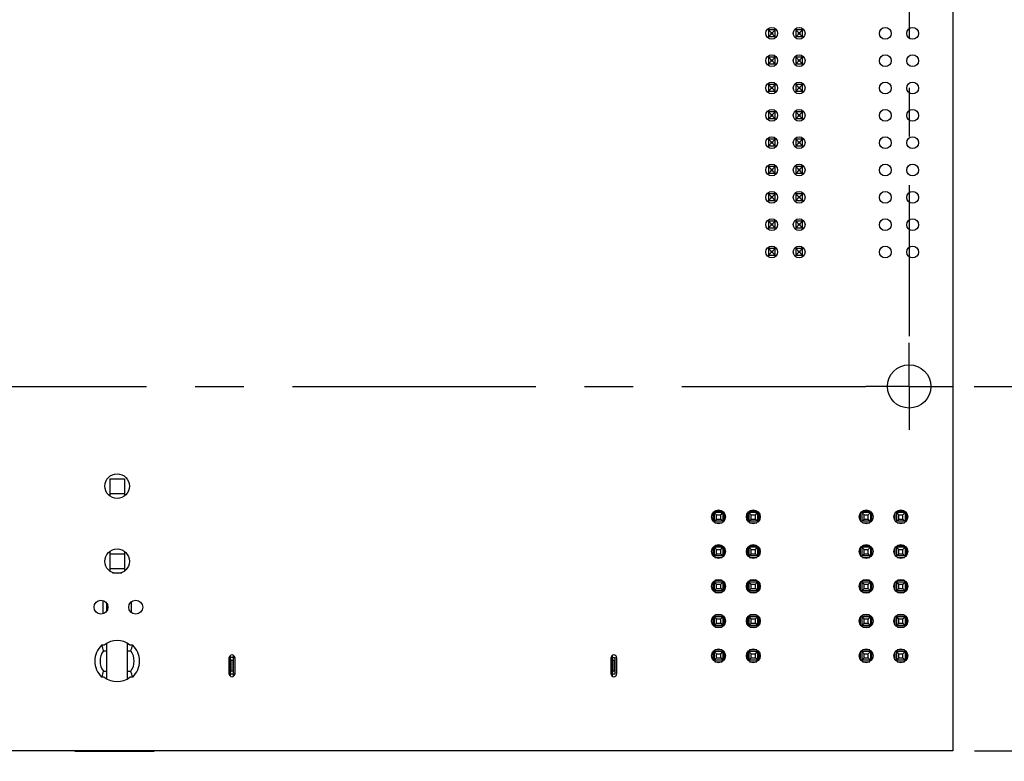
# Model space of a CAD drawing. Header units: inches. Extents: x -4.5 to 34, y 0 to 22.
# Tile 37 of 41: x 26.6 to 29.4, y 12.1 to 14.3. Entities that reach past the tile are written whole.
import ezdxf

# ---------------------------------------------------------------- set-up
doc = ezdxf.new("R2010")
doc.units = ezdxf.units.IN
doc.header["$LTSCALE"] = 1.87
doc.header["$MEASUREMENT"] = 0
doc.linetypes.add('CENTER', pattern=[0.6, 0.375, -0.075, 0.075, -0.075])
doc.layers.get('0').update_dxf_attribs({"linetype": 'CONTINUOUS'})
for name, color, linetype in [('02___PRT_ALL_AXES', 7, 'CONTINUOUS'), ('DIMENSIONS', 7, 'CONTINUOUS'), ('REF_DIM', 7, 'CONTINUOUS')]:
    doc.layers.add(name, color=color, linetype=linetype)
doc.styles.get("Standard").update_dxf_attribs({"font": 'txt', "width": 0.8})
doc.dimstyles.new('DIMSTYLE_1', dxfattribs={"dimtxt": 0.125, "dimasz": 0.18, "dimexe": 0.125, "dimexo": 0.0625, "dimgap": 0.0625, "dimtad": 0, "dimtih": 1, "dimtoh": 1, "dimdec": 3, "dimzin": 4, "dimdsep": 46, "dimtxsty": 'STANDARD', "dimblk": '_FILLED', "dimblk1": '_FILLED', "dimblk2": '_FILLED', "dimcen": 0.09, "dimadec": 0, "dimazin": 0, "dimtp": 0.01, "dimtm": 0.01, "dimtfac": 1, "dimtdec": 3, "dimtofl": 0, "dimtmove": 0, "dimatfit": 3, "dimldrblk": '_FILLED', "dimfxl": 1, "dimtolj": 1, "dimtzin": 4, "dimarcsym": 0})
doc.dimstyles.new('DIMSTYLE_2', dxfattribs={"dimtxt": 0.125, "dimasz": 0.18, "dimexe": 0.125, "dimexo": 0.0625, "dimgap": 0.09, "dimtad": 0, "dimtih": 1, "dimtoh": 1, "dimdec": 3, "dimzin": 4, "dimdsep": 46, "dimtxsty": 'STANDARD', "dimblk": '_FILLED', "dimblk1": '_FILLED', "dimblk2": '_FILLED', "dimcen": 0.09, "dimadec": 0, "dimazin": 0, "dimtp": 0.01, "dimtm": 0.01, "dimtfac": 1, "dimtdec": 3, "dimtofl": 0, "dimtmove": 0, "dimatfit": 3, "dimldrblk": '_FILLED', "dimfxl": 1, "dimtolj": 1, "dimtzin": 4, "dimarcsym": 0})

# ---------------------------------------------------------------- blocks, each defined once
blk = doc.blocks.new('*D62')
at = {"layer": 'DIMENSIONS', "color": 2, "linetype": 'CONTINUOUS'}
blk.add_line((29.292, 12.1025), (29.292, 11.4775), dxfattribs=at)
at = {"layer": 'DIMENSIONS', "color": 2, "linetype": 'CONTINUOUS', "insert": (29.2295, 11.415), "char_height": 0.125, "width": 1.425, "attachment_point": 3, "rotation": 90, "line_spacing_factor": 0.9}
blk.add_mtext('6.050{\\Ftxt.shx;\\W1.000000;\\H0.125000; }[153.67]', dxfattribs=at)
blk = doc.blocks.new('_FILLED')
at = {"color": 0, "linetype": 'BYBLOCK'}
blk.add_solid([(0, 0), (-1, 0.174), (-1, -0.174)], dxfattribs=at)
blk = doc.blocks.new('*D69')
at = {"layer": 'REF_DIM', "color": 2, "linetype": 'CONTINUOUS'}
for p, q in [((29.3545, 16.215), (30.917, 16.215)), ((30.792, 16.215), (30.792, 14.315)), ((30.792, 12.165), (30.792, 13.8775)), ((29.3545, 12.165), (30.917, 12.165))]:
    blk.add_line(p, q, dxfattribs=at)
at = {"layer": 'REF_DIM', "color": 2, "linetype": 'CONTINUOUS', "xscale": 0.18, "yscale": 0.18, "zscale": 0.18}
for p, rotation in [((30.792, 16.215), 90), ((30.792, 12.165), 270)]:
    blk.add_blockref('_FILLED', p, dxfattribs=dict(at, rotation=rotation))
at = {"layer": 'REF_DIM', "color": 2, "linetype": 'CONTINUOUS', "insert": (30.792, 14.2525), "char_height": 0.125, "width": 1, "attachment_point": 2, "line_spacing_factor": 0.9}
blk.add_mtext('(4.050{\\Ftxt.shx;\\W2.400000;\\H0.125000; })\\P[102.87]', dxfattribs=at)
blk = doc.blocks.new('*D70')
at = {"layer": 'REF_DIM', "color": 2, "linetype": 'CONTINUOUS'}
for p, q in [((29.3538, 16.0389), (30.167, 16.0389)), ((30.042, 16.0389), (30.042, 14.7519)), ((30.042, 13.2149), (30.042, 14.3144)), ((29.3538, 13.2149), (30.167, 13.2149))]:
    blk.add_line(p, q, dxfattribs=at)
at = {"layer": 'REF_DIM', "color": 2, "linetype": 'CONTINUOUS', "xscale": 0.18, "yscale": 0.18, "zscale": 0.18}
for p, rotation in [((30.042, 16.0389), 90), ((30.042, 13.2149), 270)]:
    blk.add_blockref('_FILLED', p, dxfattribs=dict(at, rotation=rotation))
at = {"layer": 'REF_DIM', "color": 2, "linetype": 'CONTINUOUS', "insert": (30.042, 14.6894), "char_height": 0.125, "width": 0.9, "attachment_point": 2, "line_spacing_factor": 0.9}
blk.add_mtext('(2.824{\\Ftxt.shx;\\W1.600000;\\H0.125000; })\\P[71.73]', dxfattribs=at)

msp = doc.modelspace()

# ---------------------------------------------------------------- linework, layer by layer
at = {"color": 7, "linetype": 'CONTINUOUS'}
for p, q in [((29.292, 16.215), (29.292, 12.165)), ((28.7803, 14.2419), (28.7606, 14.2419)), ((28.7606, 14.2419), (28.7606, 14.2222)), ((28.7606, 14.2419), (28.7685, 14.234)), ((28.7685, 14.23), (28.7606, 14.2222)), ((28.7803, 14.2222), (28.7606, 14.2222)), ((28.7685, 14.234), (28.7724, 14.234)), ((28.7685, 14.23), (28.7685, 14.234)), ((28.7724, 14.23), (28.7685, 14.23)), ((28.7803, 14.2419), (28.7724, 14.234)), ((28.7724, 14.234), (28.7724, 14.23)), ((28.7724, 14.23), (28.7803, 14.2222)), ((28.7803, 14.2222), (28.7803, 14.2419)), ((28.859, 14.2419), (28.8393, 14.2419)), ((28.8393, 14.2419), (28.8393, 14.2222)), ((28.8393, 14.2419), (28.8472, 14.234)), ((28.8393, 14.2222), (28.8472, 14.23)), ((28.859, 14.2222), (28.8393, 14.2222)), ((28.8472, 14.234), (28.8512, 14.234)), ((28.8472, 14.23), (28.8472, 14.234)), ((28.8512, 14.23), (28.8472, 14.23)), ((28.8512, 14.234), (28.859, 14.2419)), ((28.8512, 14.234), (28.8512, 14.23)), ((28.8512, 14.23), (28.859, 14.2222)), ((28.859, 14.2222), (28.859, 14.2419)), ((28.7803, 14.1631), (28.7606, 14.1631)), ((28.7606, 14.1631), (28.7606, 14.1434)), ((28.7606, 14.1631), (28.7685, 14.1552)), ((28.7803, 14.1631), (28.7724, 14.1552)), ((28.7803, 14.1434), (28.7803, 14.1631)), ((28.859, 14.1631), (28.8393, 14.1631)), ((28.8393, 14.1631), (28.8393, 14.1434)), ((28.8393, 14.1631), (28.8472, 14.1552)), ((28.8512, 14.1552), (28.859, 14.1631)), ((28.859, 14.1434), (28.859, 14.1631)), ((28.7685, 14.1513), (28.7606, 14.1434)), ((28.7803, 14.1434), (28.7606, 14.1434)), ((28.7685, 14.1552), (28.7724, 14.1552)), ((28.7685, 14.1513), (28.7685, 14.1552)), ((28.7724, 14.1513), (28.7685, 14.1513)), ((28.7724, 14.1552), (28.7724, 14.1513)), ((28.7724, 14.1513), (28.7803, 14.1434)), ((28.8393, 14.1434), (28.8472, 14.1513)), ((28.859, 14.1434), (28.8393, 14.1434)), ((28.8472, 14.1552), (28.8512, 14.1552)), ((28.8472, 14.1513), (28.8472, 14.1552)), ((28.8512, 14.1513), (28.8472, 14.1513)), ((28.8512, 14.1552), (28.8512, 14.1513)), ((28.8512, 14.1513), (28.859, 14.1434)), ((28.7803, 14.0844), (28.7606, 14.0844)), ((28.7606, 14.0844), (28.7606, 14.0647)), ((28.7606, 14.0844), (28.7685, 14.0765)), ((28.7685, 14.0726), (28.7606, 14.0647)), ((28.7685, 14.0765), (28.7724, 14.0765)), ((28.7685, 14.0726), (28.7685, 14.0765)), ((28.7724, 14.0726), (28.7685, 14.0726)), ((28.7803, 14.0844), (28.7724, 14.0765)), ((28.7724, 14.0765), (28.7724, 14.0726)), ((28.7724, 14.0726), (28.7803, 14.0647)), ((28.7803, 14.0647), (28.7803, 14.0844)), ((28.859, 14.0844), (28.8393, 14.0844)), ((28.8393, 14.0844), (28.8393, 14.0647)), ((28.8393, 14.0844), (28.8472, 14.0765)), ((28.8393, 14.0647), (28.8472, 14.0726)), ((28.8472, 14.0765), (28.8512, 14.0765)), ((28.8472, 14.0726), (28.8472, 14.0765)), ((28.8512, 14.0726), (28.8472, 14.0726)), ((28.8512, 14.0765), (28.859, 14.0844)), ((28.8512, 14.0765), (28.8512, 14.0726)), ((28.8512, 14.0726), (28.859, 14.0647)), ((28.859, 14.0647), (28.859, 14.0844)), ((28.7803, 14.0647), (28.7606, 14.0647)), ((28.859, 14.0647), (28.8393, 14.0647)), ((28.7803, 14.0056), (28.7606, 14.0056)), ((28.7606, 14.0056), (28.7606, 13.9859)), ((28.7606, 14.0056), (28.7685, 13.9978)), ((28.7685, 13.9938), (28.7606, 13.9859)), ((28.7685, 13.9978), (28.7724, 13.9978)), ((28.7685, 13.9938), (28.7685, 13.9978)), ((28.7724, 13.9938), (28.7685, 13.9938)), ((28.7803, 14.0056), (28.7724, 13.9978)), ((28.7724, 13.9978), (28.7724, 13.9938)), ((28.7724, 13.9938), (28.7803, 13.9859)), ((28.7803, 13.9859), (28.7803, 14.0056)), ((28.859, 14.0056), (28.8393, 14.0056)), ((28.8393, 14.0056), (28.8393, 13.9859)), ((28.8393, 14.0056), (28.8472, 13.9978)), ((28.8393, 13.9859), (28.8472, 13.9938)), ((28.8472, 13.9978), (28.8512, 13.9978)), ((28.8472, 13.9938), (28.8472, 13.9978)), ((28.8512, 13.9938), (28.8472, 13.9938)), ((28.8512, 13.9978), (28.859, 14.0056)), ((28.8512, 13.9978), (28.8512, 13.9938)), ((28.8512, 13.9938), (28.859, 13.9859)), ((28.859, 13.9859), (28.859, 14.0056)), ((28.7803, 13.9859), (28.7606, 13.9859)), ((28.859, 13.9859), (28.8393, 13.9859)), ((28.7803, 13.9269), (28.7606, 13.9269)), ((28.7606, 13.9269), (28.7606, 13.9072)), ((28.7606, 13.9269), (28.7685, 13.919)), ((28.7685, 13.9151), (28.7606, 13.9072)), ((28.7803, 13.9072), (28.7606, 13.9072)), ((28.7685, 13.919), (28.7724, 13.919)), ((28.7685, 13.9151), (28.7685, 13.919)), ((28.7724, 13.9151), (28.7685, 13.9151)), ((28.7803, 13.9269), (28.7724, 13.919)), ((28.7724, 13.919), (28.7724, 13.9151)), ((28.7724, 13.9151), (28.7803, 13.9072)), ((28.7803, 13.9072), (28.7803, 13.9269)), ((28.859, 13.9269), (28.8393, 13.9269)), ((28.8393, 13.9269), (28.8393, 13.9072)), ((28.8393, 13.9269), (28.8472, 13.919)), ((28.8393, 13.9072), (28.8472, 13.9151)), ((28.859, 13.9072), (28.8393, 13.9072)), ((28.8472, 13.919), (28.8512, 13.919)), ((28.8472, 13.9151), (28.8472, 13.919)), ((28.8512, 13.9151), (28.8472, 13.9151)), ((28.8512, 13.919), (28.859, 13.9269)), ((28.8512, 13.919), (28.8512, 13.9151)), ((28.8512, 13.9151), (28.859, 13.9072)), ((28.859, 13.9072), (28.859, 13.9269)), ((28.7803, 13.8482), (28.7606, 13.8482)), ((28.7606, 13.8482), (28.7606, 13.8285)), ((28.7606, 13.8482), (28.7685, 13.8403)), ((28.7803, 13.8482), (28.7724, 13.8403)), ((28.7803, 13.8285), (28.7803, 13.8482)), ((28.859, 13.8482), (28.8393, 13.8482)), ((28.8393, 13.8482), (28.8393, 13.8285)), ((28.8393, 13.8482), (28.8472, 13.8403)), ((28.8512, 13.8403), (28.859, 13.8482)), ((28.859, 13.8285), (28.859, 13.8482)), ((28.7685, 13.8363), (28.7606, 13.8285)), ((28.7803, 13.8285), (28.7606, 13.8285)), ((28.7685, 13.8403), (28.7724, 13.8403)), ((28.7685, 13.8363), (28.7685, 13.8403)), ((28.7724, 13.8363), (28.7685, 13.8363)), ((28.7724, 13.8403), (28.7724, 13.8363)), ((28.7724, 13.8363), (28.7803, 13.8285)), ((28.8393, 13.8285), (28.8472, 13.8363)), ((28.859, 13.8285), (28.8393, 13.8285)), ((28.8472, 13.8403), (28.8512, 13.8403)), ((28.8472, 13.8363), (28.8472, 13.8403)), ((28.8512, 13.8363), (28.8472, 13.8363)), ((28.8512, 13.8403), (28.8512, 13.8363)), ((28.8512, 13.8363), (28.859, 13.8285)), ((28.7803, 13.7694), (28.7606, 13.7694)), ((28.7606, 13.7694), (28.7606, 13.7497)), ((28.7606, 13.7694), (28.7685, 13.7615)), ((28.7685, 13.7615), (28.7724, 13.7615)), ((28.7685, 13.7576), (28.7685, 13.7615)), ((28.7803, 13.7694), (28.7724, 13.7615)), ((28.7724, 13.7615), (28.7724, 13.7576)), ((28.7803, 13.7497), (28.7803, 13.7694)), ((28.859, 13.7694), (28.8393, 13.7694)), ((28.8393, 13.7694), (28.8393, 13.7497)), ((28.8393, 13.7694), (28.8472, 13.7615)), ((28.8472, 13.7615), (28.8512, 13.7615)), ((28.8472, 13.7576), (28.8472, 13.7615)), ((28.8512, 13.7615), (28.859, 13.7694)), ((28.8512, 13.7615), (28.8512, 13.7576)), ((28.859, 13.7497), (28.859, 13.7694)), ((28.7685, 13.7576), (28.7606, 13.7497)), ((28.7803, 13.7497), (28.7606, 13.7497)), ((28.7724, 13.7576), (28.7685, 13.7576)), ((28.7724, 13.7576), (28.7803, 13.7497)), ((28.8393, 13.7497), (28.8472, 13.7576)), ((28.859, 13.7497), (28.8393, 13.7497)), ((28.8512, 13.7576), (28.8472, 13.7576)), ((28.8512, 13.7576), (28.859, 13.7497)), ((28.7803, 13.6907), (28.7606, 13.6907)), ((28.7606, 13.6907), (28.7606, 13.671)), ((28.7606, 13.6907), (28.7685, 13.6828)), ((28.7685, 13.6789), (28.7606, 13.671)), ((28.7685, 13.6828), (28.7724, 13.6828)), ((28.7685, 13.6789), (28.7685, 13.6828)), ((28.7724, 13.6789), (28.7685, 13.6789)), ((28.7803, 13.6907), (28.7724, 13.6828)), ((28.7724, 13.6828), (28.7724, 13.6789)), ((28.7724, 13.6789), (28.7803, 13.671)), ((28.7803, 13.671), (28.7803, 13.6907)), ((28.859, 13.6907), (28.8393, 13.6907)), ((28.8393, 13.6907), (28.8393, 13.671)), ((28.8393, 13.6907), (28.8472, 13.6828)), ((28.8393, 13.671), (28.8472, 13.6789)), ((28.8472, 13.6828), (28.8512, 13.6828)), ((28.8472, 13.6789), (28.8472, 13.6828)), ((28.8512, 13.6789), (28.8472, 13.6789)), ((28.8512, 13.6828), (28.859, 13.6907)), ((28.8512, 13.6828), (28.8512, 13.6789)), ((28.8512, 13.6789), (28.859, 13.671)), ((28.859, 13.671), (28.859, 13.6907)), ((28.7803, 13.671), (28.7606, 13.671)), ((28.859, 13.671), (28.8393, 13.671)), ((28.7803, 13.6119), (28.7606, 13.6119)), ((28.7606, 13.6119), (28.7606, 13.5922)), ((28.7606, 13.6119), (28.7685, 13.6041)), ((28.7685, 13.6001), (28.7606, 13.5922)), ((28.7803, 13.5922), (28.7606, 13.5922)), ((28.7685, 13.6041), (28.7724, 13.6041)), ((28.7685, 13.6001), (28.7685, 13.6041)), ((28.7724, 13.6001), (28.7685, 13.6001)), ((28.7803, 13.6119), (28.7724, 13.6041)), ((28.7724, 13.6041), (28.7724, 13.6001)), ((28.7724, 13.6001), (28.7803, 13.5922)), ((28.7803, 13.5922), (28.7803, 13.6119)), ((28.859, 13.6119), (28.8393, 13.6119)), ((28.8393, 13.6119), (28.8393, 13.5922)), ((28.8393, 13.6119), (28.8472, 13.6041)), ((28.8393, 13.5922), (28.8472, 13.6001)), ((28.859, 13.5922), (28.8393, 13.5922)), ((28.8472, 13.6041), (28.8512, 13.6041)), ((28.8472, 13.6001), (28.8472, 13.6041)), ((28.8512, 13.6001), (28.8472, 13.6001)), ((28.8512, 13.6041), (28.859, 13.6119)), ((28.8512, 13.6041), (28.8512, 13.6001)), ((28.8512, 13.6001), (28.859, 13.5922)), ((28.859, 13.5922), (28.859, 13.6119)), ((26.8631, 12.9486), (26.9052, 12.9486)), ((26.8631, 12.9486), (26.8631, 12.8991)), ((26.9052, 12.9486), (26.9052, 12.8991)), ((26.8631, 12.9065), (26.9052, 12.9065)), ((28.6277, 12.8558), (28.6066, 12.8558)), ((28.7277, 12.8558), (28.7066, 12.8558)), ((29.0527, 12.8558), (29.0316, 12.8558)), ((29.1527, 12.8558), (29.1316, 12.8558)), ((28.6002, 12.8494), (28.6002, 12.8283)), ((28.6297, 12.8513), (28.6047, 12.8513)), ((28.6047, 12.8513), (28.6112, 12.8448)), ((28.6047, 12.8513), (28.6047, 12.8263)), ((28.6047, 12.8263), (28.6112, 12.8328)), ((28.6297, 12.8263), (28.6047, 12.8263)), ((28.6112, 12.8448), (28.6232, 12.8448)), ((28.6112, 12.8328), (28.6112, 12.8448)), ((28.6112, 12.8328), (28.6232, 12.8328)), ((28.6232, 12.8448), (28.6297, 12.8513)), ((28.6232, 12.8328), (28.6232, 12.8448)), ((28.6232, 12.8328), (28.6297, 12.8263)), ((28.6297, 12.8513), (28.6297, 12.8263)), ((28.6342, 12.8284), (28.6342, 12.8493)), ((28.7002, 12.8494), (28.7002, 12.8283)), ((28.7297, 12.8513), (28.7047, 12.8513)), ((28.7047, 12.8513), (28.7112, 12.8448)), ((28.7047, 12.8513), (28.7047, 12.8263)), ((28.7047, 12.8263), (28.7112, 12.8328)), ((28.7297, 12.8263), (28.7047, 12.8263)), ((28.7112, 12.8448), (28.7232, 12.8448)), ((28.7112, 12.8328), (28.7112, 12.8448)), ((28.7112, 12.8328), (28.7232, 12.8328)), ((28.7232, 12.8448), (28.7297, 12.8513)), ((28.7232, 12.8328), (28.7232, 12.8448)), ((28.7232, 12.8328), (28.7297, 12.8263)), ((28.7297, 12.8513), (28.7297, 12.8263)), ((28.7342, 12.8284), (28.7342, 12.8493)), ((29.0252, 12.8494), (29.0252, 12.8283)), ((29.0547, 12.8513), (29.0297, 12.8513)), ((29.0297, 12.8513), (29.0362, 12.8448)), ((29.0297, 12.8513), (29.0297, 12.8263)), ((29.0297, 12.8263), (29.0362, 12.8328)), ((29.0547, 12.8263), (29.0297, 12.8263)), ((29.0362, 12.8448), (29.0482, 12.8448)), ((29.0362, 12.8328), (29.0362, 12.8448)), ((29.0362, 12.8328), (29.0482, 12.8328)), ((29.0482, 12.8448), (29.0547, 12.8513)), ((29.0482, 12.8328), (29.0482, 12.8448)), ((29.0482, 12.8328), (29.0547, 12.8263)), ((29.0547, 12.8513), (29.0547, 12.8263)), ((29.0592, 12.8284), (29.0592, 12.8493)), ((29.1252, 12.8494), (29.1252, 12.8283)), ((29.1547, 12.8513), (29.1297, 12.8513)), ((29.1297, 12.8513), (29.1362, 12.8448)), ((29.1297, 12.8513), (29.1297, 12.8263)), ((29.1297, 12.8263), (29.1362, 12.8328)), ((29.1547, 12.8263), (29.1297, 12.8263)), ((29.1362, 12.8448), (29.1482, 12.8448)), ((29.1362, 12.8328), (29.1362, 12.8448)), ((29.1362, 12.8328), (29.1482, 12.8328)), ((29.1482, 12.8448), (29.1547, 12.8513)), ((29.1482, 12.8328), (29.1482, 12.8448)), ((29.1482, 12.8328), (29.1547, 12.8263)), ((29.1547, 12.8513), (29.1547, 12.8263)), ((29.1592, 12.8284), (29.1592, 12.8493)), ((28.6067, 12.8218), (28.6277, 12.8218)), ((28.7067, 12.8218), (28.7277, 12.8218)), ((29.0317, 12.8218), (29.0527, 12.8218)), ((29.1317, 12.8218), (29.1527, 12.8218)), ((26.8631, 12.7395), (26.8631, 12.6825)), ((26.9052, 12.7395), (26.9052, 12.6825)), ((28.6002, 12.7494), (28.6002, 12.7283)), ((28.6297, 12.7513), (28.6047, 12.7513)), ((28.6047, 12.7513), (28.6112, 12.7448)), ((28.6047, 12.7513), (28.6047, 12.7263)), ((28.6277, 12.7558), (28.6066, 12.7558)), ((28.6112, 12.7448), (28.6232, 12.7448)), ((28.6112, 12.7328), (28.6112, 12.7448)), ((28.6232, 12.7448), (28.6297, 12.7513)), ((28.6232, 12.7328), (28.6232, 12.7448)), ((28.6297, 12.7513), (28.6297, 12.7263)), ((28.6342, 12.7284), (28.6342, 12.7493)), ((28.7002, 12.7494), (28.7002, 12.7283)), ((28.7297, 12.7513), (28.7047, 12.7513)), ((28.7047, 12.7513), (28.7112, 12.7448)), ((28.7047, 12.7513), (28.7047, 12.7263)), ((28.7277, 12.7558), (28.7066, 12.7558)), ((28.7112, 12.7448), (28.7232, 12.7448)), ((28.7112, 12.7328), (28.7112, 12.7448)), ((28.7232, 12.7448), (28.7297, 12.7513)), ((28.7232, 12.7328), (28.7232, 12.7448)), ((28.7297, 12.7513), (28.7297, 12.7263)), ((28.7342, 12.7284), (28.7342, 12.7493)), ((29.0252, 12.7494), (29.0252, 12.7283)), ((29.0547, 12.7513), (29.0297, 12.7513)), ((29.0297, 12.7513), (29.0362, 12.7448)), ((29.0297, 12.7513), (29.0297, 12.7263)), ((29.0527, 12.7558), (29.0316, 12.7558)), ((29.0362, 12.7448), (29.0482, 12.7448)), ((29.0362, 12.7328), (29.0362, 12.7448)), ((29.0482, 12.7448), (29.0547, 12.7513)), ((29.0482, 12.7328), (29.0482, 12.7448)), ((29.0547, 12.7513), (29.0547, 12.7263)), ((29.0592, 12.7284), (29.0592, 12.7493)), ((29.1252, 12.7494), (29.1252, 12.7283)), ((29.1547, 12.7513), (29.1297, 12.7513)), ((29.1297, 12.7513), (29.1362, 12.7448)), ((29.1297, 12.7513), (29.1297, 12.7263)), ((29.1527, 12.7558), (29.1316, 12.7558)), ((29.1362, 12.7448), (29.1482, 12.7448)), ((29.1362, 12.7328), (29.1362, 12.7448)), ((29.1482, 12.7448), (29.1547, 12.7513)), ((29.1482, 12.7328), (29.1482, 12.7448)), ((29.1547, 12.7513), (29.1547, 12.7263)), ((29.1592, 12.7284), (29.1592, 12.7493)), ((26.8631, 12.7321), (26.9052, 12.7321)), ((28.6047, 12.7263), (28.6112, 12.7328)), ((28.6297, 12.7263), (28.6047, 12.7263)), ((28.6067, 12.7218), (28.6277, 12.7218)), ((28.6112, 12.7328), (28.6232, 12.7328)), ((28.6232, 12.7328), (28.6297, 12.7263)), ((28.7047, 12.7263), (28.7112, 12.7328)), ((28.7297, 12.7263), (28.7047, 12.7263)), ((28.7067, 12.7218), (28.7277, 12.7218)), ((28.7112, 12.7328), (28.7232, 12.7328)), ((28.7232, 12.7328), (28.7297, 12.7263)), ((29.0297, 12.7263), (29.0362, 12.7328)), ((29.0547, 12.7263), (29.0297, 12.7263)), ((29.0317, 12.7218), (29.0527, 12.7218)), ((29.0362, 12.7328), (29.0482, 12.7328)), ((29.0482, 12.7328), (29.0547, 12.7263)), ((29.1297, 12.7263), (29.1362, 12.7328)), ((29.1547, 12.7263), (29.1297, 12.7263)), ((29.1317, 12.7218), (29.1527, 12.7218)), ((29.1362, 12.7328), (29.1482, 12.7328)), ((29.1482, 12.7328), (29.1547, 12.7263)), ((26.8631, 12.6899), (26.9052, 12.6899)), ((26.871, 12.6781), (26.8974, 12.6781)), ((28.6277, 12.6558), (28.6066, 12.6558)), ((28.7277, 12.6558), (28.7066, 12.6558)), ((29.0527, 12.6558), (29.0316, 12.6558)), ((29.1527, 12.6558), (29.1316, 12.6558)), ((28.6002, 12.6494), (28.6002, 12.6283)), ((28.6297, 12.6513), (28.6047, 12.6513)), ((28.6047, 12.6513), (28.6112, 12.6448)), ((28.6047, 12.6513), (28.6047, 12.6263)), ((28.6047, 12.6263), (28.6112, 12.6328)), ((28.6297, 12.6263), (28.6047, 12.6263)), ((28.6112, 12.6448), (28.6232, 12.6448)), ((28.6112, 12.6328), (28.6112, 12.6448)), ((28.6112, 12.6328), (28.6232, 12.6328)), ((28.6232, 12.6448), (28.6297, 12.6513)), ((28.6232, 12.6328), (28.6232, 12.6448)), ((28.6232, 12.6328), (28.6297, 12.6263)), ((28.6297, 12.6513), (28.6297, 12.6263)), ((28.6342, 12.6284), (28.6342, 12.6493)), ((28.7002, 12.6494), (28.7002, 12.6283)), ((28.7297, 12.6513), (28.7047, 12.6513)), ((28.7047, 12.6513), (28.7112, 12.6448)), ((28.7047, 12.6513), (28.7047, 12.6263)), ((28.7047, 12.6263), (28.7112, 12.6328)), ((28.7297, 12.6263), (28.7047, 12.6263)), ((28.7112, 12.6448), (28.7232, 12.6448)), ((28.7112, 12.6328), (28.7112, 12.6448)), ((28.7112, 12.6328), (28.7232, 12.6328)), ((28.7232, 12.6448), (28.7297, 12.6513)), ((28.7232, 12.6328), (28.7232, 12.6448)), ((28.7232, 12.6328), (28.7297, 12.6263)), ((28.7297, 12.6513), (28.7297, 12.6263)), ((28.7342, 12.6284), (28.7342, 12.6493)), ((29.0252, 12.6494), (29.0252, 12.6283)), ((29.0547, 12.6513), (29.0297, 12.6513)), ((29.0297, 12.6513), (29.0362, 12.6448)), ((29.0297, 12.6513), (29.0297, 12.6263)), ((29.0297, 12.6263), (29.0362, 12.6328)), ((29.0547, 12.6263), (29.0297, 12.6263)), ((29.0362, 12.6448), (29.0482, 12.6448)), ((29.0362, 12.6328), (29.0362, 12.6448)), ((29.0362, 12.6328), (29.0482, 12.6328)), ((29.0482, 12.6448), (29.0547, 12.6513)), ((29.0482, 12.6328), (29.0482, 12.6448)), ((29.0482, 12.6328), (29.0547, 12.6263)), ((29.0547, 12.6513), (29.0547, 12.6263)), ((29.0592, 12.6284), (29.0592, 12.6493)), ((29.1252, 12.6494), (29.1252, 12.6283)), ((29.1547, 12.6513), (29.1297, 12.6513)), ((29.1297, 12.6513), (29.1362, 12.6448)), ((29.1297, 12.6513), (29.1297, 12.6263)), ((29.1297, 12.6263), (29.1362, 12.6328)), ((29.1547, 12.6263), (29.1297, 12.6263)), ((29.1362, 12.6448), (29.1482, 12.6448)), ((29.1362, 12.6328), (29.1362, 12.6448)), ((29.1362, 12.6328), (29.1482, 12.6328)), ((29.1482, 12.6448), (29.1547, 12.6513)), ((29.1482, 12.6328), (29.1482, 12.6448)), ((29.1482, 12.6328), (29.1547, 12.6263)), ((29.1547, 12.6513), (29.1547, 12.6263)), ((29.1592, 12.6284), (29.1592, 12.6493)), ((26.8428, 12.5983), (26.8428, 12.5594)), ((28.6067, 12.6218), (28.6277, 12.6218)), ((28.7067, 12.6218), (28.7277, 12.6218)), ((29.0317, 12.6218), (29.0527, 12.6218)), ((29.1317, 12.6218), (29.1527, 12.6218)), ((26.8547, 12.5681), (26.8547, 12.5896)), ((26.9255, 12.5629), (26.9255, 12.5948)), ((28.6002, 12.5494), (28.6002, 12.5283)), ((28.6297, 12.5513), (28.6047, 12.5513)), ((28.6047, 12.5513), (28.6112, 12.5448)), ((28.6047, 12.5513), (28.6047, 12.5263)), ((28.6277, 12.5558), (28.6066, 12.5558)), ((28.6112, 12.5448), (28.6232, 12.5448)), ((28.6112, 12.5328), (28.6112, 12.5448)), ((28.6232, 12.5448), (28.6297, 12.5513)), ((28.6232, 12.5328), (28.6232, 12.5448)), ((28.6297, 12.5513), (28.6297, 12.5263)), ((28.6342, 12.5284), (28.6342, 12.5493)), ((28.7002, 12.5494), (28.7002, 12.5283)), ((28.7297, 12.5513), (28.7047, 12.5513)), ((28.7047, 12.5513), (28.7112, 12.5448)), ((28.7047, 12.5513), (28.7047, 12.5263)), ((28.7277, 12.5558), (28.7066, 12.5558)), ((28.7112, 12.5448), (28.7232, 12.5448)), ((28.7112, 12.5328), (28.7112, 12.5448)), ((28.7232, 12.5448), (28.7297, 12.5513)), ((28.7232, 12.5328), (28.7232, 12.5448)), ((28.7297, 12.5513), (28.7297, 12.5263)), ((28.7342, 12.5284), (28.7342, 12.5493)), ((29.0252, 12.5494), (29.0252, 12.5283)), ((29.0547, 12.5513), (29.0297, 12.5513)), ((29.0297, 12.5513), (29.0362, 12.5448)), ((29.0297, 12.5513), (29.0297, 12.5263)), ((29.0527, 12.5558), (29.0316, 12.5558)), ((29.0362, 12.5448), (29.0482, 12.5448)), ((29.0362, 12.5328), (29.0362, 12.5448)), ((29.0482, 12.5448), (29.0547, 12.5513)), ((29.0482, 12.5328), (29.0482, 12.5448)), ((29.0547, 12.5513), (29.0547, 12.5263)), ((29.0592, 12.5284), (29.0592, 12.5493)), ((29.1252, 12.5494), (29.1252, 12.5283)), ((29.1547, 12.5513), (29.1297, 12.5513)), ((29.1297, 12.5513), (29.1362, 12.5448)), ((29.1297, 12.5513), (29.1297, 12.5263)), ((29.1527, 12.5558), (29.1316, 12.5558)), ((29.1362, 12.5448), (29.1482, 12.5448)), ((29.1362, 12.5328), (29.1362, 12.5448)), ((29.1482, 12.5448), (29.1547, 12.5513)), ((29.1482, 12.5328), (29.1482, 12.5448)), ((29.1547, 12.5513), (29.1547, 12.5263)), ((29.1592, 12.5284), (29.1592, 12.5493)), ((28.6047, 12.5263), (28.6112, 12.5328)), ((28.6297, 12.5263), (28.6047, 12.5263)), ((28.6067, 12.5218), (28.6277, 12.5218)), ((28.6112, 12.5328), (28.6232, 12.5328)), ((28.6232, 12.5328), (28.6297, 12.5263)), ((28.7047, 12.5263), (28.7112, 12.5328)), ((28.7297, 12.5263), (28.7047, 12.5263)), ((28.7067, 12.5218), (28.7277, 12.5218)), ((28.7112, 12.5328), (28.7232, 12.5328)), ((28.7232, 12.5328), (28.7297, 12.5263)), ((29.0297, 12.5263), (29.0362, 12.5328)), ((29.0547, 12.5263), (29.0297, 12.5263)), ((29.0317, 12.5218), (29.0527, 12.5218)), ((29.0362, 12.5328), (29.0482, 12.5328)), ((29.0482, 12.5328), (29.0547, 12.5263)), ((29.1297, 12.5263), (29.1362, 12.5328)), ((29.1547, 12.5263), (29.1297, 12.5263)), ((29.1317, 12.5218), (29.1527, 12.5218)), ((29.1362, 12.5328), (29.1482, 12.5328)), ((29.1482, 12.5328), (29.1547, 12.5263)), ((26.8472, 12.4696), (26.8394, 12.4696)), ((26.8547, 12.3725), (26.8547, 12.4748)), ((26.9137, 12.3725), (26.9137, 12.4748)), ((26.929, 12.4696), (26.9212, 12.4696)), ((28.6277, 12.4558), (28.6066, 12.4558)), ((28.7277, 12.4558), (28.7066, 12.4558)), ((29.0527, 12.4558), (29.0316, 12.4558)), ((29.1527, 12.4558), (29.1316, 12.4558)), ((26.8448, 12.4531), (26.8547, 12.4531)), ((26.9137, 12.4531), (26.9236, 12.4531)), ((27.2073, 12.3862), (27.2073, 12.4335)), ((27.2103, 12.4396), (27.2103, 12.3801)), ((27.2231, 12.4336), (27.2112, 12.4336)), ((27.2112, 12.3864), (27.2112, 12.4336)), ((27.2132, 12.4258), (27.2112, 12.4297)), ((27.2191, 12.4297), (27.2172, 12.4258)), ((27.2191, 12.3794), (27.2191, 12.4403)), ((27.2231, 12.4335), (27.2231, 12.3862)), ((28.3077, 12.4336), (28.3195, 12.4336)), ((28.3077, 12.3862), (28.3077, 12.4335)), ((28.3116, 12.3794), (28.3116, 12.4403)), ((28.3136, 12.4258), (28.3116, 12.4297)), ((28.3195, 12.4297), (28.3175, 12.4258)), ((28.3195, 12.3864), (28.3195, 12.4336)), ((28.3235, 12.4335), (28.3235, 12.3862)), ((28.6002, 12.4494), (28.6002, 12.4283)), ((28.6297, 12.4513), (28.6047, 12.4513)), ((28.6047, 12.4513), (28.6112, 12.4448)), ((28.6047, 12.4513), (28.6047, 12.4263)), ((28.6047, 12.4263), (28.6112, 12.4328)), ((28.6297, 12.4263), (28.6047, 12.4263)), ((28.6112, 12.4448), (28.6232, 12.4448)), ((28.6112, 12.4328), (28.6112, 12.4448)), ((28.6112, 12.4328), (28.6232, 12.4328)), ((28.6232, 12.4448), (28.6297, 12.4513)), ((28.6232, 12.4328), (28.6232, 12.4448)), ((28.6232, 12.4328), (28.6297, 12.4263)), ((28.6297, 12.4513), (28.6297, 12.4263)), ((28.6342, 12.4284), (28.6342, 12.4493)), ((28.7002, 12.4494), (28.7002, 12.4283)), ((28.7297, 12.4513), (28.7047, 12.4513)), ((28.7047, 12.4513), (28.7112, 12.4448)), ((28.7047, 12.4513), (28.7047, 12.4263)), ((28.7047, 12.4263), (28.7112, 12.4328)), ((28.7297, 12.4263), (28.7047, 12.4263)), ((28.7112, 12.4448), (28.7232, 12.4448)), ((28.7112, 12.4328), (28.7112, 12.4448)), ((28.7112, 12.4328), (28.7232, 12.4328)), ((28.7232, 12.4448), (28.7297, 12.4513)), ((28.7232, 12.4328), (28.7232, 12.4448)), ((28.7232, 12.4328), (28.7297, 12.4263)), ((28.7297, 12.4513), (28.7297, 12.4263)), ((28.7342, 12.4284), (28.7342, 12.4493)), ((29.0252, 12.4494), (29.0252, 12.4283)), ((29.0547, 12.4513), (29.0297, 12.4513)), ((29.0297, 12.4513), (29.0362, 12.4448)), ((29.0297, 12.4513), (29.0297, 12.4263)), ((29.0297, 12.4263), (29.0362, 12.4328)), ((29.0547, 12.4263), (29.0297, 12.4263)), ((29.0362, 12.4448), (29.0482, 12.4448)), ((29.0362, 12.4328), (29.0362, 12.4448)), ((29.0362, 12.4328), (29.0482, 12.4328)), ((29.0482, 12.4448), (29.0547, 12.4513)), ((29.0482, 12.4328), (29.0482, 12.4448)), ((29.0482, 12.4328), (29.0547, 12.4263)), ((29.0547, 12.4513), (29.0547, 12.4263)), ((29.0592, 12.4284), (29.0592, 12.4493)), ((29.1252, 12.4494), (29.1252, 12.4283)), ((29.1547, 12.4513), (29.1297, 12.4513)), ((29.1297, 12.4513), (29.1362, 12.4448)), ((29.1297, 12.4513), (29.1297, 12.4263)), ((29.1297, 12.4263), (29.1362, 12.4328)), ((29.1547, 12.4263), (29.1297, 12.4263)), ((29.1362, 12.4448), (29.1482, 12.4448)), ((29.1362, 12.4328), (29.1362, 12.4448)), ((29.1362, 12.4328), (29.1482, 12.4328)), ((29.1482, 12.4448), (29.1547, 12.4513)), ((29.1482, 12.4328), (29.1482, 12.4448)), ((29.1482, 12.4328), (29.1547, 12.4263)), ((29.1547, 12.4513), (29.1547, 12.4263)), ((29.1592, 12.4284), (29.1592, 12.4493)), ((27.2132, 12.4258), (27.2172, 12.4258)), ((27.2132, 12.3943), (27.2132, 12.4258)), ((27.2172, 12.4258), (27.2172, 12.3943)), ((28.3136, 12.4258), (28.3175, 12.4258)), ((28.3136, 12.3943), (28.3136, 12.4258)), ((28.3175, 12.4258), (28.3175, 12.3943)), ((28.6067, 12.4218), (28.6277, 12.4218)), ((28.7067, 12.4218), (28.7277, 12.4218)), ((29.0317, 12.4218), (29.0527, 12.4218)), ((29.1317, 12.4218), (29.1527, 12.4218)), ((26.8472, 12.3776), (26.8394, 12.3776)), ((26.8448, 12.3941), (26.8547, 12.3941)), ((26.9137, 12.3941), (26.9236, 12.3941)), ((26.929, 12.3776), (26.9212, 12.3776)), ((27.2112, 12.3903), (27.2132, 12.3943)), ((27.2112, 12.3864), (27.2231, 12.3864)), ((27.2172, 12.3943), (27.2132, 12.3943)), ((27.2172, 12.3943), (27.2191, 12.3903)), ((28.3097, 12.3864), (28.3077, 12.3864)), ((28.3116, 12.3903), (28.3136, 12.3943)), ((28.3116, 12.3864), (28.3195, 12.3864)), ((28.3175, 12.3943), (28.3136, 12.3943)), ((28.3175, 12.3943), (28.3195, 12.3903)), ((29.292, 12.165), (23.242, 12.165)), ((26.7621, 12.1638), (26.7621, 12.165)), ((26.7622, 12.1638), (26.9905, 12.1638)), ((26.7779, 12.165), (26.7779, 12.1638)), ((26.7897, 12.165), (26.7897, 12.1638)), ((26.9787, 12.165), (26.9787, 12.1638)), ((26.9905, 12.165), (26.9905, 12.1638))]:
    msp.add_line(p, q, dxfattribs=at)
for centre, radius in [((28.7704, 14.232), 0.017), ((28.8492, 14.232), 0.017), ((29.0974, 14.2317), 0.017), ((29.1762, 14.2317), 0.017), ((28.7704, 14.1533), 0.017), ((28.8492, 14.1533), 0.017), ((29.0974, 14.153), 0.017), ((29.1762, 14.153), 0.017), ((28.7704, 14.0745), 0.017), ((28.8492, 14.0745), 0.017), ((29.0974, 14.0743), 0.017), ((29.1762, 14.0743), 0.017), ((28.7704, 13.9958), 0.017), ((28.8492, 13.9958), 0.017), ((29.0974, 13.9955), 0.017), ((29.1762, 13.9955), 0.017), ((28.7704, 13.917), 0.017), ((28.8492, 13.917), 0.017), ((29.0974, 13.9168), 0.017), ((29.1762, 13.9168), 0.017), ((28.7704, 13.8383), 0.017), ((28.8492, 13.8383), 0.017), ((29.0974, 13.838), 0.017), ((29.1762, 13.838), 0.017), ((28.7704, 13.7596), 0.017), ((28.8492, 13.7596), 0.017), ((29.0974, 13.7593), 0.017), ((29.1762, 13.7593), 0.017), ((28.7704, 13.6808), 0.017), ((28.8492, 13.6808), 0.017), ((29.0974, 13.6806), 0.017), ((29.1762, 13.6806), 0.017), ((28.7704, 13.6021), 0.017), ((28.8492, 13.6021), 0.017), ((29.0974, 13.6018), 0.017), ((29.1762, 13.6018), 0.017), ((29.1662, 13.2149), 0.0625), ((26.8842, 12.9275), 0.0354), ((28.6172, 12.8389), 0.02), ((28.7172, 12.8389), 0.02), ((29.0422, 12.8389), 0.02), ((29.1422, 12.8389), 0.02), ((26.8842, 12.711), 0.0354), ((28.6172, 12.7389), 0.02), ((28.7172, 12.7389), 0.02), ((29.0422, 12.7389), 0.02), ((29.1422, 12.7389), 0.02), ((28.6172, 12.6389), 0.02), ((28.7172, 12.6389), 0.02), ((29.0422, 12.6389), 0.02), ((29.1422, 12.6389), 0.02), ((26.8377, 12.5789), 0.0201), ((26.9377, 12.5789), 0.0201), ((28.6172, 12.5389), 0.02), ((28.7172, 12.5389), 0.02), ((29.0422, 12.5389), 0.02), ((29.1422, 12.5389), 0.02), ((28.6172, 12.4389), 0.02), ((28.7172, 12.4389), 0.02), ((29.0422, 12.4389), 0.02), ((29.1422, 12.4389), 0.02)]:
    msp.add_circle(centre, radius, dxfattribs=at)
for centre, radius, start, end in [((26.8842, 12.4236), 0.0643, 134.2276, 225.7724), ((26.8842, 12.4236), 0.0591, 51.2252, 128.7748), ((26.8842, 12.4236), 0.0643, 314.2276, 45.7724), ((26.8842, 12.4236), 0.0492, 143.1301, 216.8699), ((26.8842, 12.4236), 0.0492, 323.1301, 36.8699), ((27.2152, 12.4335), 0.00787, 0, 180), ((28.3156, 12.4335), 0.00787, 0, 180), ((26.8842, 12.4236), 0.0591, 231.2252, 308.7748), ((27.2152, 12.3862), 0.00787, 180, 360), ((28.3156, 12.3862), 0.00787, 180, 360)]:
    msp.add_arc(centre, radius, start, end, dxfattribs=at)
for centre, start_param, end_param in [((26.8842, 12.5427), -4.119566, -3.957862), ((26.8842, 12.5427), -2.325323, -2.163619), ((26.8842, 12.3045), 7.099455, 7.261159), ((26.8842, 12.3045), 5.305212, 5.466916)]:
    msp.add_ellipse(centre, major_axis=(0, 0.1308), ratio=0.413105, start_param=start_param, end_param=end_param, dxfattribs=at)
at = {"layer": '02___PRT_ALL_AXES', "color": 7, "linetype": 'CENTER'}
for p, q in [((29.1662, 16.0389), (29.1662, 13.3593)), ((29.1662, 13.2149), (29.1662, 13.34)), ((26.2672, 13.2149), (29.0411, 13.2149)), ((29.1662, 13.2149), (29.0411, 13.2149)), ((29.1662, 13.2149), (29.205, 13.2149)), ((29.1662, 13.2149), (29.1662, 13.0898)), ((29.205, 13.2149), (29.2913, 13.2149))]:
    msp.add_line(p, q, dxfattribs=at)

# ---------------------------------------------------------------- dimensions: what is measured, and where the dimension line sits
at = {"layer": 'DIMENSIONS', "color": 2, "linetype": 'CONTINUOUS'}
dim = msp.add_ordinate_dim(feature_location=(29.292, 12.1025), offset=(0, -0.625), dtype=1, origin=(23.242, 12.165), dimstyle='DIMSTYLE_2', override={"dimtad": 1, "dimtih": 0, "dimtoh": 0}, dxfattribs=at)
dim.commit()
dim.dimension.update_dxf_attribs({"geometry": '*D62', "text_midpoint": (29.292, 10.7025)})
at = {"layer": 'REF_DIM', "color": 2, "linetype": 'CONTINUOUS'}
for base, p1, p2, picture, middle in [((30.792, 12.165), (29.292, 16.215), (29.292, 12.165), '*D69', (30.792, 14.0963)), ((30.042, 13.2149), (29.2913, 16.0389), (29.2913, 13.2149), '*D70', (30.042, 14.5331))]:
    dim = msp.add_linear_dim(base=base, p1=p1, p2=p2, angle=270, text='(<>)', dimstyle='DIMSTYLE_1', dxfattribs=at)
    dim.commit()
    dim.dimension.update_dxf_attribs({"geometry": picture, "text_midpoint": middle, "dimtype": 160})

doc.saveas('drawing.dxf')
